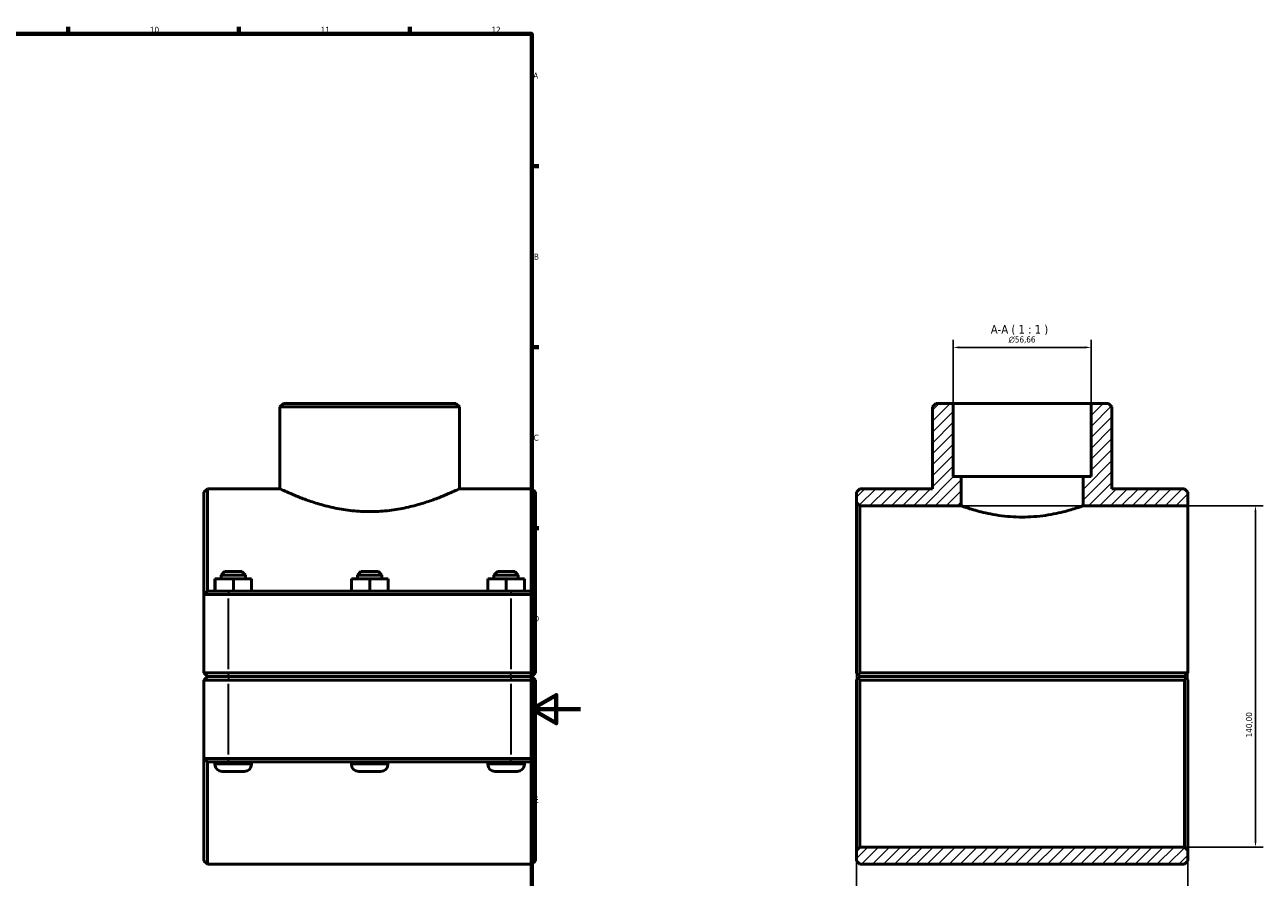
# Model space of a CAD drawing. Header units: millimetres. Extents: x 0 to 1121, y -35 to 1083.
# Tile 6 of 6: x 613 to 1121, y 228 to 578. Entities that reach past the tile are written whole.
import ezdxf

# ---------------------------------------------------------------- set-up
doc = ezdxf.new("R2010")
doc.units = ezdxf.units.MM
for name, color, linetype, lineweight in [('Border (ISO)', 7, 'Continuous', 70), ('Dimension (ISO)', 7, 'Continuous', 25), ('Hatch (ISO)', 7, 'Continuous', 18), ('Symbol (ISO)', 7, 'Continuous', 25), ('Visible (ISO)', 7, 'Continuous', 50), ('Visible Narrow (ISO)', 7, 'Continuous', 35)]:
    doc.layers.add(name, color=color, linetype=linetype, lineweight=lineweight)
doc.styles.add('Label Text (ISO)', font='tahoma.ttf')
doc.styles.add('Note Text (ISO)', font='tahoma.ttf')
doc.dimstyles.new('Default (ISO)', dxfattribs={"dimtxt": 2.5, "dimasz": 2.5, "dimexe": 3.175, "dimexo": 0, "dimgap": 0.762, "dimtad": 1, "dimrnd": 1e-08, "dimzin": 0, "dimtxsty": 'Note Text (ISO)', "dimcen": 0.09, "dimdle": 10, "dimclrd": 256, "dimclre": 256, "dimclrt": 232, "dimazin": 0, "dimtfac": 1.40208, "dimtmove": 0, "dimatfit": 3, "dimfxl": 1, "dimtolj": 1, "dimtzin": 0, "dimlwd": -1, "dimlwe": -1, "dimarcsym": 0})

# ---------------------------------------------------------------- blocks, each defined once
blk = doc.blocks.new('Borders Default Border')
at = {"layer": 'Border (ISO)'}
for p, q in [((630.75, 574), (630.75, 576.9)), ((700.83, 574), (700.83, 576.9)), ((770.92, 574), (770.92, 576.9)), ((821, 519.75), (823.9, 519.75)), ((821, 445.5), (823.9, 445.5)), ((821, 371.25), (823.9, 371.25))]:
    blk.add_line(p, q, dxfattribs=at)
at = {"layer": 'Border (ISO)', "flags": 128}
for points in [[(20, 20), (20, 574), (821, 574), (821, 20), (20, 20)], [(841, 297), (821, 297), (831, 302.77), (831, 291.23), (821, 297)]]:
    blk.add_lwpolyline(points, dxfattribs=at)
at = {"layer": 'Border (ISO)', "color": 232, "true_color": 0xca0064, "char_height": 2.5, "attachment_point": 7, "style": 'Note Text (ISO)'}
for s, insert in [('10', (664.29, 574.35)), ('11', (734.37, 574.4)), ('12', (804.46, 574.4)), ('A', (821.59, 555.62)), ('B', (821.89, 481.37)), ('C', (821.73, 407.08)), ('D', (821.73, 332.88)), ('E', (821.94, 258.63))]:
    blk.add_mtext(s, dxfattribs=dict(at, insert=insert))
blk = doc.blocks.new('*D7')
at = {"layer": 'Defpoints', "color": 0, "transparency": 16777216}
for p in [(993.9, 445.39), (993.9, 422.43), (1050.56, 422.43)]:
    blk.add_point(p, dxfattribs=at)
at = {"layer": 'Dimension (ISO)', "transparency": 16777216}
for p, q in [((993.9, 422.43), (993.9, 448.57)), ((1050.56, 422.43), (1050.56, 448.57)), ((1048.06, 445.39), (996.4, 445.39))]:
    blk.add_line(p, q, dxfattribs=at)
for points in [[(996.4, 445.81), (996.4, 444.97), (993.9, 445.39)], [(1048.06, 445.81), (1048.06, 444.97), (1050.56, 445.39)]]:
    blk.add_solid(points, dxfattribs=at)
at = {"layer": 'Dimension (ISO)', "color": 232, "true_color": 0xca0064, "transparency": 16777216, "insert": (1016.66, 449.91), "char_height": 2.5, "attachment_point": 1, "style": 'Note Text (ISO)'}
blk.add_mtext('\\A1;\\fAIGDT|b0|i0;\\H2.5000;\\ln\\fTahoma|b0|i0;\\H2.5000;56,66', dxfattribs=at)
blk = doc.blocks.new('*D8')
at = {"layer": 'Defpoints', "color": 0, "transparency": 16777216}
for p in [(954.23, 311.88), (1090.23, 311.88), (954.23, 164.06)]:
    blk.add_point(p, dxfattribs=at)
at = {"layer": 'Dimension (ISO)', "transparency": 16777216}
for p, q in [((954.23, 311.88), (954.23, 160.89)), ((1090.23, 311.88), (1090.23, 160.89)), ((1087.73, 164.06), (956.73, 164.06))]:
    blk.add_line(p, q, dxfattribs=at)
for points in [[(956.73, 164.48), (956.73, 163.65), (954.23, 164.06)], [(1087.73, 164.48), (1087.73, 163.65), (1090.23, 164.06)]]:
    blk.add_solid(points, dxfattribs=at)
at = {"layer": 'Dimension (ISO)', "color": 232, "true_color": 0xca0064, "transparency": 16777216, "insert": (1008.28, 168), "char_height": 2.5, "attachment_point": 1, "style": 'Note Text (ISO)'}
blk.add_mtext('\\A1;136,00', dxfattribs=at)
blk = doc.blocks.new('*D9')
at = {"layer": 'Defpoints', "color": 0, "transparency": 16777216}
for p in [(997.23, 380.43), (1088.83, 240.43), (1118.01, 240.43)]:
    blk.add_point(p, dxfattribs=at)
at = {"layer": 'Dimension (ISO)', "transparency": 16777216}
for p, q in [((997.23, 380.43), (1121.18, 380.43)), ((1118.01, 377.93), (1118.01, 242.93)), ((1088.83, 240.43), (1121.18, 240.43))]:
    blk.add_line(p, q, dxfattribs=at)
for points in [[(1117.59, 377.93), (1118.42, 377.93), (1118.01, 380.43)], [(1117.59, 242.93), (1118.42, 242.93), (1118.01, 240.43)]]:
    blk.add_solid(points, dxfattribs=at)
at = {"layer": 'Dimension (ISO)', "color": 232, "true_color": 0xca0064, "transparency": 16777216, "insert": (1114.07, 285.47), "char_height": 2.5, "attachment_point": 1, "rotation": 90, "style": 'Note Text (ISO)'}
blk.add_mtext('\\A1;140,00', dxfattribs=at)

msp = doc.modelspace()

# ---------------------------------------------------------------- hatches: boundary and pattern name
at = {"layer": 'Hatch (ISO)'}
h = msp.add_hatch(dxfattribs=at)
h.set_pattern_fill('ANSI31', color=256, scale=25.4, style=0)
h.set_pattern_definition([(45, (0, 0), (-2.245064, 2.245064), [])])
h.paths.add_polyline_path([(1090.2303, 234.8274), (1090.2303, 239.0274), (1088.8303, 240.4274), (955.6303, 240.4274), (954.2303, 239.0274), (954.2303, 234.8274), (955.6303, 233.4274), (1088.8303, 233.4274)])
h.paths.add_polyline_path([(986.8039, 422.4274), (985.4039, 421.0274), (985.4039, 387.4274), (955.6303, 387.4274), (954.2303, 386.0274), (954.2303, 381.8274), (955.6303, 380.4274), (997.2303, 380.4274), (997.2303, 392.4274), (993.9023, 392.4274), (993.9023, 422.4274)])
h.paths.add_polyline_path([(1059.0567, 421.0274), (1057.6567, 422.4274), (1050.5583, 422.4274), (1050.5583, 392.4274), (1047.2303, 392.4274), (1047.2303, 380.4274), (1090.2303, 380.4274), (1090.2303, 386.0274), (1088.8303, 387.4274), (1059.0567, 387.4274)])

# ---------------------------------------------------------------- linework, layer by layer
at = {"layer": 'Visible (ISO)'}
for p, q in [((719.0373, 422.4274), (717.6373, 421.0274)), ((719.0373, 422.4274), (789.8901, 422.4274)), ((789.8901, 422.4274), (791.2901, 421.0274)), ((986.8039, 422.4274), (985.4039, 421.0274)), ((993.9023, 422.4274), (986.8039, 422.4274)), ((993.9023, 392.4274), (993.9023, 422.4274)), ((993.9023, 422.4274), (1050.5583, 422.4274)), ((1057.6567, 422.4274), (1050.5583, 422.4274)), ((1050.5583, 422.4274), (1050.5583, 392.4274)), ((1059.0567, 421.0274), (1057.6567, 422.4274)), ((717.6373, 387.4274), (717.6373, 421.0274)), ((791.2901, 421.0274), (717.6373, 421.0274)), ((791.2901, 387.4274), (791.2901, 421.0274)), ((985.4039, 421.0274), (985.4039, 387.4274)), ((1059.0567, 387.4274), (1059.0567, 421.0274)), ((997.2303, 392.4274), (993.9023, 392.4274)), ((997.2303, 380.4274), (997.2303, 392.4274)), ((997.2303, 392.4274), (1047.2303, 392.4274)), ((1050.5583, 392.4274), (1047.2303, 392.4274)), ((1047.2303, 392.4274), (1047.2303, 380.4274)), ((686.4637, 386.0274), (687.8637, 387.4274)), ((687.8637, 387.4274), (687.8637, 345.4274)), ((687.8637, 387.4274), (717.6373, 387.4274)), ((791.2901, 387.4274), (821.0637, 387.4274)), ((821.0637, 345.4274), (821.0637, 387.4274)), ((822.4637, 386.0274), (821.0637, 387.4274)), ((955.6303, 387.4274), (954.2303, 386.0274)), ((985.4039, 387.4274), (955.6303, 387.4274)), ((1088.8303, 387.4274), (1059.0567, 387.4274)), ((1090.2303, 386.0274), (1088.8303, 387.4274)), ((686.4637, 344.0274), (686.4637, 386.0274)), ((822.4637, 386.0274), (822.4637, 344.0274)), ((954.2303, 386.0274), (954.2303, 381.8274)), ((954.2303, 381.8274), (955.6303, 380.4274)), ((954.2303, 381.8274), (954.2303, 311.8774)), ((1090.2303, 380.4274), (1090.2303, 386.0274)), ((955.6303, 380.4274), (997.2303, 380.4274)), ((955.6303, 311.8773), (955.6303, 380.4274)), ((1047.2303, 380.4274), (1090.2303, 380.4274)), ((1090.2303, 380.4274), (1090.2303, 311.8774)), ((694.8637, 353.4274), (693.4637, 352.0274)), ((703.4637, 352.0274), (693.4637, 352.0274)), ((693.4637, 350.4274), (693.4637, 352.0274)), ((694.8637, 353.4274), (702.0637, 353.4274)), ((702.0637, 353.4274), (703.4637, 352.0274)), ((703.4637, 350.4274), (703.4637, 352.0274)), ((750.8637, 353.4274), (749.4637, 352.0274)), ((759.4637, 352.0274), (749.4637, 352.0274)), ((749.4637, 350.4274), (749.4637, 352.0274)), ((750.8637, 353.4274), (758.0637, 353.4274)), ((758.0637, 353.4274), (759.4637, 352.0274)), ((759.4637, 350.4274), (759.4637, 352.0274)), ((806.8637, 353.4274), (805.4637, 352.0274)), ((815.4637, 352.0274), (805.4637, 352.0274)), ((805.4637, 350.4274), (805.4637, 352.0274)), ((806.8637, 353.4274), (814.0637, 353.4274)), ((814.0637, 353.4274), (815.4637, 352.0274)), ((815.4637, 350.4274), (815.4637, 352.0274)), ((690.9407, 350.4274), (690.9871, 350.4274)), ((690.9407, 345.4274), (690.9407, 350.4274)), ((690.9871, 350.4274), (698.5101, 350.4274)), ((690.9871, 345.4274), (690.9871, 350.4274)), ((698.5101, 350.4274), (705.9868, 350.4274)), ((698.5101, 345.4274), (698.5101, 350.4274)), ((705.9868, 345.4274), (705.9868, 350.4274)), ((746.9407, 350.4274), (746.9871, 350.4274)), ((746.9407, 345.4274), (746.9407, 350.4274)), ((746.9871, 350.4274), (754.5101, 350.4274)), ((746.9871, 345.4274), (746.9871, 350.4274)), ((754.5101, 350.4274), (761.9868, 350.4274)), ((754.5101, 345.4274), (754.5101, 350.4274)), ((761.9868, 345.4274), (761.9868, 350.4274)), ((802.9407, 350.4274), (802.9871, 350.4274)), ((802.9407, 345.4274), (802.9407, 350.4274)), ((802.9871, 350.4274), (810.5101, 350.4274)), ((802.9871, 345.4274), (802.9871, 350.4274)), ((810.5101, 350.4274), (817.9868, 350.4274)), ((810.5101, 345.4274), (810.5101, 350.4274)), ((817.9868, 345.4274), (817.9868, 350.4274)), ((687.8637, 345.4274), (686.4637, 344.0274)), ((696.5137, 344.0274), (686.4637, 344.0274)), ((686.4637, 344.0274), (686.4637, 311.8774)), ((687.8637, 345.4274), (696.5137, 345.4274)), ((812.4137, 345.4274), (696.5137, 345.4274)), ((696.5137, 344.0274), (812.4137, 344.0274)), ((812.4137, 345.4274), (821.0637, 345.4274)), ((822.4637, 344.0274), (812.4137, 344.0274)), ((821.0637, 345.4274), (822.4637, 344.0274)), ((822.4637, 311.8774), (822.4637, 344.0274)), ((687.8637, 310.4774), (686.4637, 311.8774)), ((686.4637, 311.8774), (696.5137, 311.8774)), ((687.8637, 310.3774), (686.4637, 308.9774)), ((696.5137, 310.4774), (687.8637, 310.4774)), ((687.8637, 310.3774), (696.5137, 310.3774)), ((690.9637, 310.3774), (690.9637, 310.4774)), ((812.4137, 311.8774), (696.5137, 311.8774)), ((696.5137, 310.4774), (812.4137, 310.4774)), ((812.4137, 310.3774), (696.5137, 310.3774)), ((705.9637, 310.3774), (705.9637, 310.4774)), ((746.9637, 310.3774), (746.9637, 310.4774)), ((761.9637, 310.3774), (761.9637, 310.4774)), ((802.9637, 310.3774), (802.9637, 310.4774)), ((812.4137, 311.8774), (822.4637, 311.8774)), ((821.0637, 310.4774), (812.4137, 310.4774)), ((812.4137, 310.3774), (821.0637, 310.3774)), ((817.9637, 310.3774), (817.9637, 310.4774)), ((821.0637, 310.4774), (822.4637, 311.8774)), ((821.0637, 310.3774), (822.4637, 308.9774)), ((955.6303, 310.4774), (954.9321, 311.1756)), ((954.9321, 309.6792), (955.6303, 310.3774)), ((1090.2302, 311.8773), (955.6303, 311.8773)), ((955.6303, 310.4774), (1088.8303, 310.4774)), ((1088.8303, 310.3774), (955.6303, 310.3774)), ((958.7303, 310.4774), (958.7303, 310.3774)), ((973.7303, 310.4774), (973.7303, 310.3774)), ((1014.7303, 310.4774), (1014.7303, 310.3774)), ((1029.7303, 310.4774), (1029.7303, 310.3774)), ((1070.7303, 310.4774), (1070.7303, 310.3774)), ((1085.7303, 310.4774), (1085.7303, 310.3774)), ((1090.2302, 311.8773), (1088.8303, 310.4774)), ((1088.8303, 310.3774), (1089.5285, 309.6792)), ((1090.2303, 311.8774), (1090.2302, 311.8773)), ((696.5137, 308.9774), (686.4637, 308.9774)), ((686.4637, 308.9774), (686.4637, 276.8274)), ((696.5137, 308.9774), (812.4137, 308.9774)), ((822.4637, 308.9774), (812.4137, 308.9774)), ((822.4637, 276.8274), (822.4637, 308.9774)), ((954.2303, 308.9774), (954.2303, 239.0274)), ((955.6303, 240.4274), (955.6303, 308.9775)), ((955.6303, 308.9775), (1088.8303, 308.9775)), ((1088.8303, 308.9775), (1088.8303, 240.4274)), ((1090.2303, 239.0274), (1090.2303, 308.9774)), ((686.4637, 234.8274), (686.4637, 276.8274)), ((686.4637, 276.8274), (696.5137, 276.8274)), ((687.8637, 275.4274), (686.4637, 276.8274)), ((687.8637, 275.4274), (687.8637, 233.4274)), ((696.5137, 275.4274), (687.8637, 275.4274)), ((690.9637, 274.4274), (690.9637, 275.4274)), ((812.4137, 276.8274), (696.5137, 276.8274)), ((696.5137, 275.4274), (812.4137, 275.4274)), ((705.9637, 274.4274), (705.9637, 275.4274)), ((746.9637, 274.4274), (746.9637, 275.4274)), ((761.9637, 274.4274), (761.9637, 275.4274)), ((802.9637, 274.4274), (802.9637, 275.4274)), ((812.4137, 276.8274), (822.4637, 276.8274)), ((821.0637, 275.4274), (812.4137, 275.4274)), ((817.9637, 274.4274), (817.9637, 275.4274)), ((821.0637, 275.4274), (822.4637, 276.8274)), ((821.0637, 233.4274), (821.0637, 275.4274)), ((822.4637, 276.8274), (822.4637, 234.8274)), ((702.9637, 271.4274), (693.9637, 271.4274)), ((758.9637, 271.4274), (749.9637, 271.4274)), ((814.9637, 271.4274), (805.9637, 271.4274)), ((955.6303, 240.4274), (954.2303, 239.0274)), ((954.2303, 239.0274), (954.2303, 234.8274)), ((1088.8303, 240.4274), (955.6303, 240.4274)), ((1090.2303, 239.0274), (1088.8303, 240.4274)), ((1090.2303, 234.8274), (1090.2303, 239.0274)), ((686.4637, 234.8274), (687.8637, 233.4274)), ((822.4637, 234.8274), (821.0637, 233.4274)), ((954.2303, 234.8274), (955.6303, 233.4274)), ((1088.8303, 233.4274), (1090.2303, 234.8274)), ((687.8637, 233.4274), (821.0637, 233.4274)), ((955.6303, 233.4274), (1088.8303, 233.4274))]:
    msp.add_line(p, q, dxfattribs=at)
for centre, start, end in [((693.9637, 274.4274), 180, 270), ((702.9637, 274.4274), 270, 0), ((749.9637, 274.4274), 180, 270), ((758.9637, 274.4274), 270, 0), ((805.9637, 274.4274), 180, 270), ((814.9637, 274.4274), 270, 0)]:
    msp.add_arc(centre, 3, start, end, dxfattribs=at)
for points, knots in [([(717.6373, 387.4274), (717.6373, 387.4274), (717.8663, 387.317), (718.8172, 386.869), (719.5388, 386.5316), (721.4303, 385.6823), (722.6018, 385.1702), (725.2923, 384.0635), (726.8116, 383.4698), (730.0391, 382.31), (731.8641, 381.701), (735.8464, 380.5401), (738.0039, 379.9892), (742.5253, 379.0601), (744.8936, 378.6823), (749.6841, 378.1768), (752.1064, 378.05), (754.4637, 378.05)], [16.95392203, 16.95392203, 16.95392203, 16.95392203, 17.65954766, 17.65954766, 18.3651733, 18.3651733, 19.07079894, 19.07079894, 19.77642457, 19.77642457, 20.48362577, 20.48362577, 21.19082697, 21.19082697, 21.89802817, 21.89802817, 22.60522937, 22.60522937, 22.60522937, 22.60522937]), ([(754.4637, 378.05), (756.8211, 378.05), (759.2434, 378.1768), (764.0339, 378.6823), (766.4021, 379.0601), (770.9236, 379.9892), (773.0811, 380.5401), (777.0634, 381.701), (778.8884, 382.31), (782.1159, 383.4698), (783.6352, 384.0635), (786.3257, 385.1702), (787.4972, 385.6823), (789.3887, 386.5316), (790.1103, 386.869), (791.0612, 387.317), (791.2901, 387.4274), (791.2901, 387.4274)], [0, 0, 0, 0, 0.7072012, 0.7072012, 1.4144024, 1.4144024, 2.1216036, 2.1216036, 2.8288048, 2.8288048, 3.53443043, 3.53443043, 4.24005607, 4.24005607, 4.94568171, 4.94568171, 5.65130734, 5.65130734, 5.65130734, 5.65130734]), ([(1022.2303, 375.8109), (1020.645, 375.8109), (1019.0106, 375.8701), (1015.7691, 376.1094), (1014.1618, 376.2892), (1011.0869, 376.7362), (1009.6165, 377.0032), (1006.9006, 377.5708), (1005.655, 377.8707), (1003.451, 378.446), (1002.4149, 378.742), (1000.5842, 379.2953), (999.7894, 379.5521), (998.5093, 379.9782), (998.0229, 380.1476), (997.3833, 380.3722), (997.2303, 380.4274), (997.2303, 380.4274)], [0, 0, 0, 0, 0.47558556, 0.47558556, 0.95117112, 0.95117112, 1.42675668, 1.42675668, 1.90234224, 1.90234224, 2.37763221, 2.37763221, 2.85292217, 2.85292217, 3.32821213, 3.32821213, 3.80350209, 3.80350209, 3.80350209, 3.80350209]), ([(1047.2303, 380.4274), (1047.2303, 380.4274), (1047.0773, 380.3722), (1046.4377, 380.1476), (1045.9513, 379.9782), (1044.6712, 379.5521), (1043.8764, 379.2953), (1042.0457, 378.742), (1041.0096, 378.446), (1038.8056, 377.8707), (1037.56, 377.5708), (1034.844, 377.0032), (1033.3736, 376.7362), (1030.2987, 376.2892), (1028.6915, 376.1094), (1025.45, 375.8701), (1023.8156, 375.8109), (1022.2303, 375.8109)], [11.41050628, 11.41050628, 11.41050628, 11.41050628, 11.88579624, 11.88579624, 12.3610862, 12.3610862, 12.83637617, 12.83637617, 13.31166613, 13.31166613, 13.78725169, 13.78725169, 14.26283725, 14.26283725, 14.73842281, 14.73842281, 15.21400837, 15.21400837, 15.21400837, 15.21400837])]:
    msp.add_open_spline(points, degree=3, knots=knots, dxfattribs=at)
for points in [[(954.9321, 311.1756), (954.5829, 311.5248), (954.2303, 311.8774)], [(954.2303, 308.9774), (954.5829, 309.33), (954.9321, 309.6792)], [(1089.5285, 309.6792), (1089.8777, 309.33), (1090.2303, 308.9774)]]:
    msp.add_open_spline(points, degree=2, dxfattribs=at)
for points, weights in [([(954.9321, 311.1756), (955.2847, 311.5282), (955.6303, 311.8773)], [1.00580231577, 1.00874341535, 1.01164224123]), ([(955.6303, 308.9775), (955.2847, 309.3266), (954.9321, 309.6792)], [1.01164224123, 1.00874341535, 1.00580231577]), ([(1089.5285, 309.6792), (1089.1759, 309.3266), (1088.8303, 308.9775)], [1.00580231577, 1.00874341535, 1.01164224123])]:
    msp.add_rational_spline(points, weights, degree=2, dxfattribs=at)
at = {"layer": 'Visible Narrow (ISO)'}
for p, q in [((696.5137, 345.3574), (696.5137, 344.0974)), ((696.5137, 313.4849), (696.5137, 342.4199)), ((812.4137, 345.3574), (812.4137, 344.0974)), ((812.4137, 342.4199), (812.4137, 313.4849)), ((696.5137, 310.5474), (696.5137, 311.8074)), ((696.5137, 310.3074), (696.5137, 309.0474)), ((812.4137, 310.5474), (812.4137, 311.8074)), ((812.4137, 310.3074), (812.4137, 309.0474)), ((696.5137, 278.4349), (696.5137, 307.3699)), ((812.4137, 307.3699), (812.4137, 278.4349)), ((696.5137, 275.4974), (696.5137, 276.7574)), ((812.4137, 275.4974), (812.4137, 276.7574)), ((691.0561, 274.4274), (705.8714, 274.4274)), ((747.0561, 274.4274), (761.8714, 274.4274)), ((803.0561, 274.4274), (817.8714, 274.4274))]:
    msp.add_line(p, q, dxfattribs=at)

# ---------------------------------------------------------------- block references
msp.add_blockref('Borders Default Border', (0, 0))

# ---------------------------------------------------------------- texts
at = {"layer": 'Symbol (ISO)', "insert": (1009.3679, 450.4274), "char_height": 3.5, "attachment_point": 7, "style": 'Label Text (ISO)'}
msp.add_mtext('A-A ( 1 : 1 )', dxfattribs=at)

# ---------------------------------------------------------------- dimensions: what is measured, and where the dimension line sits
at = {"layer": 'Dimension (ISO)'}
dim = msp.add_linear_dim(base=(993.9023, 445.3907), p1=(1050.5583, 422.4274), p2=(993.9023, 422.4274), angle=180, text='\\fAIGDT|b0|i0;\\H2.5000;\\ln\\fTahoma|b0|i0;\\H2.5000;<>', dimstyle='Default (ISO)', override={"dimdec": 2, "dimtp": 0, "dimtm": 0, "dimtdec": 2, "dimtofl": 0, "dimatfit": 1}, dxfattribs=at)
dim.commit()
dim.dimension.update_dxf_attribs({"geometry": '*D7', "text_midpoint": (1022.2303, 445.3907), "dimtype": 160})
dim = msp.add_linear_dim(base=(1118.0061, 240.4274), p1=(997.2303, 380.4274), p2=(1088.8303, 240.4274), angle=270, dimstyle='Default (ISO)', override={"dimdec": 2, "dimtp": 0, "dimtm": 0, "dimtdec": 2, "dimtofl": 0, "dimatfit": 1}, dxfattribs=at)
dim.commit()
dim.dimension.update_dxf_attribs({"geometry": '*D9', "text_midpoint": (1118.0061, 290.4274), "dimtype": 160})
dim = msp.add_linear_dim(base=(954.2303, 164.0623), p1=(1090.2303, 311.8774), p2=(954.2303, 311.8774), dimstyle='Default (ISO)', override={"dimdec": 2, "dimtp": 0, "dimtm": 0, "dimtdec": 2, "dimtofl": 0, "dimatfit": 1}, dxfattribs=at)
dim.commit()
dim.dimension.update_dxf_attribs({"geometry": '*D8', "text_midpoint": (1013.2303, 164.0623), "dimtype": 160})

doc.saveas('drawing.dxf')
